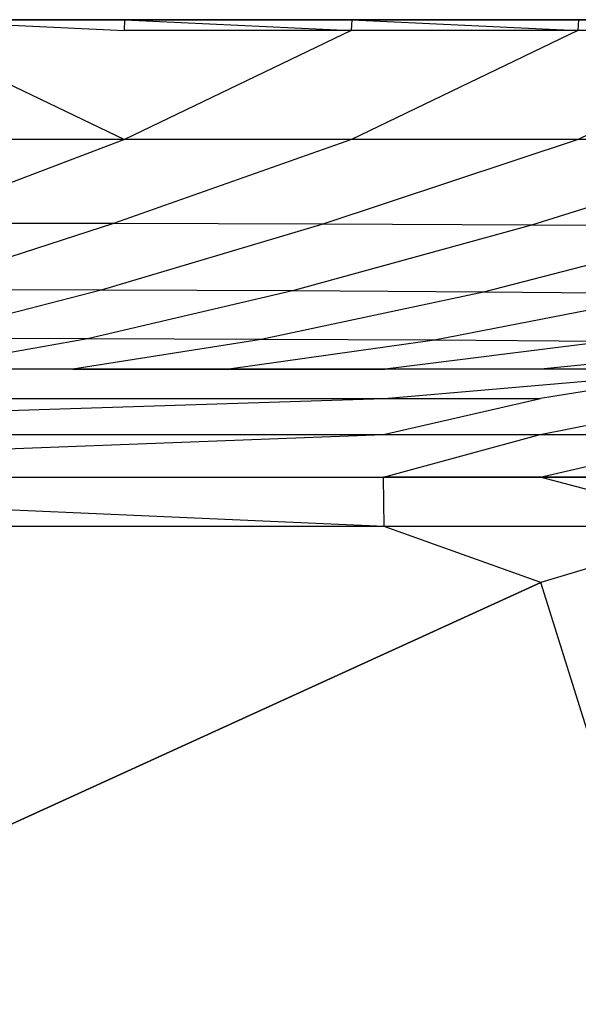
# Model space of a CAD drawing. Extents: x 0 to 1.9, y -0.8 to 0.
# Tile 9 of 13: x 1.01 to 1.27, y -0.46 to 0. Entities that reach past the tile are written whole.
import ezdxf

# ---------------------------------------------------------------- set-up
doc = ezdxf.new("R2010")
doc.units = 0
for name, color, linetype in [('L2_UBA190NAT7V_01_2___REPLACEMT', 7, 'CONTINUOUS'), ('L3_UBA190NAT7V_01_1___REPLACEMT', 7, 'CONTINUOUS'), ('L4_UBA190NAT7V_01_0_2___REPLACE', 7, 'CONTINUOUS'), ('L5_UBA190NAT7V_01_0_1___REPLACE', 7, 'CONTINUOUS')]:
    doc.layers.add(name, color=color, linetype=linetype)

msp = doc.modelspace()

# ---------------------------------------------------------------- linework, layer by layer
at = {"layer": 'L2_UBA190NAT7V_01_2___REPLACEMT', "color": 8}
for points, invisible_edges in [([(1.056343, -0.004994, 0.463715), (0.95, 0, 0.45765), (0.95, -0.004994, 0.462414), (1.056343, -0.004994, 0.463715)], 13), ([(0.95, 0, 0.45765), (1.056343, -0.004994, 0.463715), (1.05646, 0, 0.458952), (0.95, 0, 0.45765)], 14), ([(1.162623, -0.004994, 0.467616), (1.05646, 0, 0.458952), (1.056343, -0.004994, 0.463715), (1.162623, -0.004994, 0.467616)], 13), ([(1.05646, 0, 0.458952), (1.162623, -0.004994, 0.467616), (1.162856, 0, 0.462858), (1.05646, 0, 0.458952)], 14), ([(1.268776, -0.004994, 0.474116), (1.162856, 0, 0.462858), (1.162623, -0.004994, 0.467616), (1.268776, -0.004994, 0.474116)], 13), ([(1.162856, 0, 0.462858), (1.268776, -0.004994, 0.474116), (1.269125, 0, 0.469365), (1.162856, 0, 0.462858)], 14), ([(1.374735, -0.004994, 0.48321), (1.269125, 0, 0.469365), (1.268776, -0.004994, 0.474116), (1.374735, -0.004994, 0.48321)], 13)]:
    msp.add_3dface(points, dxfattribs=dict(at, invisible_edges=invisible_edges))
at = {"layer": 'L3_UBA190NAT7V_01_1___REPLACEMT', "color": 8}
for points, invisible_edges in [([(0.398514, 0, 0.43), (0.737144, 0, 0.462858), (1.501486, 0, 0.43), (0.398514, 0, 0.43)], 13), ([(1.501486, 0, 0.43), (0.737144, 0, 0.462858), (0.84354, 0, 0.458952), (1.501486, 0, 0.43)], 13), ([(1.501486, 0, 0.43), (0.84354, 0, 0.458952), (0.95, 0, 0.45765), (1.501486, 0, 0.43)], 10), ([(1.05646, 0, 0.458952), (1.501486, 0, 0.43), (0.95, 0, 0.45765), (1.05646, 0, 0.458952)], 15), ([(1.162856, 0, 0.462858), (1.501486, 0, 0.43), (1.05646, 0, 0.458952), (1.162856, 0, 0.462858)], 15), ([(1.269125, 0, 0.469365), (1.501486, 0, 0.43), (1.162856, 0, 0.462858), (1.269125, 0, 0.469365)], 15)]:
    msp.add_3dface(points, dxfattribs=dict(at, invisible_edges=invisible_edges))
at = {"layer": 'L4_UBA190NAT7V_01_0_2___REPLACE', "color": 8}
for points, invisible_edges in [([(1.056403, -0.056091, 0.461301), (0.95, -0.004994, 0.462414), (0.95, -0.056091, 0.46), (1.056403, -0.056091, 0.461301)], 13), ([(0.95, -0.004994, 0.462414), (1.056403, -0.056091, 0.461301), (1.056343, -0.004994, 0.463715), (0.95, -0.004994, 0.462414)], 14), ([(1.056403, -0.056091, 0.461301), (1.162623, -0.004994, 0.467616), (1.056343, -0.004994, 0.463715), (1.056403, -0.056091, 0.461301)], 13), ([(1.162623, -0.004994, 0.467616), (1.056403, -0.056091, 0.461301), (1.162741, -0.056091, 0.465205), (1.162623, -0.004994, 0.467616)], 14), ([(1.162741, -0.056091, 0.465205), (1.268776, -0.004994, 0.474116), (1.162623, -0.004994, 0.467616), (1.162741, -0.056091, 0.465205)], 13), ([(1.268776, -0.004994, 0.474116), (1.162741, -0.056091, 0.465205), (1.268953, -0.056091, 0.471709), (1.268776, -0.004994, 0.474116)], 14), ([(1.268953, -0.056091, 0.471709), (1.374735, -0.004994, 0.48321), (1.268776, -0.004994, 0.474116), (1.268953, -0.056091, 0.471709)], 13), ([(1.374735, -0.004994, 0.48321), (1.268953, -0.056091, 0.471709), (1.374974, -0.056091, 0.480808), (1.374735, -0.004994, 0.48321)], 14)]:
    msp.add_3dface(points, dxfattribs=dict(at, invisible_edges=invisible_edges))
at = {"layer": 'L5_UBA190NAT7V_01_0_1___REPLACE', "color": 8}
for points, invisible_edges in [([(1.056403, -0.056091, 0.461301), (0.95, -0.056091, 0.46), (0.953147, -0.095353, 0.374134), (1.056403, -0.056091, 0.461301)], 14), ([(1.056403, -0.056091, 0.461301), (0.953147, -0.095353, 0.374134), (1.051241, -0.095446, 0.375045), (1.056403, -0.056091, 0.461301)], 14), ([(1.162741, -0.056091, 0.465205), (1.056403, -0.056091, 0.461301), (1.051241, -0.095446, 0.375045), (1.162741, -0.056091, 0.465205)], 14), ([(1.162741, -0.056091, 0.465205), (1.051241, -0.095446, 0.375045), (1.149267, -0.09572, 0.377949), (1.162741, -0.056091, 0.465205)], 14), ([(1.268953, -0.056091, 0.471709), (1.162741, -0.056091, 0.465205), (1.149267, -0.09572, 0.377949), (1.268953, -0.056091, 0.471709)], 14), ([(1.268953, -0.056091, 0.471709), (1.149267, -0.09572, 0.377949), (1.247164, -0.096167, 0.382846), (1.268953, -0.056091, 0.471709)], 14), ([(1.374974, -0.056091, 0.480808), (1.268953, -0.056091, 0.471709), (1.247164, -0.096167, 0.382846), (1.374974, -0.056091, 0.480808)], 14), ([(1.374974, -0.056091, 0.480808), (1.247164, -0.096167, 0.382846), (1.344422, -0.096742, 0.389898), (1.374974, -0.056091, 0.480808)], 14), ([(1.051241, -0.095446, 0.375045), (0.953147, -0.095353, 0.374134), (0.955696, -0.126522, 0.285), (1.051241, -0.095446, 0.375045)], 14), ([(1.051241, -0.095446, 0.375045), (0.955696, -0.126522, 0.285), (1.045447, -0.126647, 0.285562), (1.051241, -0.095446, 0.375045)], 14), ([(1.149267, -0.09572, 0.377949), (1.051241, -0.095446, 0.375045), (1.045447, -0.126647, 0.285562), (1.149267, -0.09572, 0.377949)], 14), ([(1.149267, -0.09572, 0.377949), (1.045447, -0.126647, 0.285562), (1.135133, -0.127013, 0.287477), (1.149267, -0.09572, 0.377949)], 14), ([(1.247164, -0.096167, 0.382846), (1.149267, -0.09572, 0.377949), (1.135133, -0.127013, 0.287477), (1.247164, -0.096167, 0.382846)], 14), ([(1.247164, -0.096167, 0.382846), (1.135133, -0.127013, 0.287477), (1.224695, -0.127609, 0.290746), (1.247164, -0.096167, 0.382846)], 14), ([(1.344422, -0.096742, 0.389898), (1.247164, -0.096167, 0.382846), (1.224695, -0.127609, 0.290746), (1.344422, -0.096742, 0.389898)], 14), ([(1.344422, -0.096742, 0.389898), (1.224695, -0.127609, 0.290746), (1.313478, -0.128376, 0.295585), (1.344422, -0.096742, 0.389898)], 14), ([(1.045447, -0.126647, 0.285562), (0.955696, -0.126522, 0.285), (0.957625, -0.149334, 0.193361), (1.045447, -0.126647, 0.285562)], 14), ([(1.045447, -0.126647, 0.285562), (0.957625, -0.149334, 0.193361), (1.039071, -0.149427, 0.193618), (1.045447, -0.126647, 0.285562)], 14), ([(1.135133, -0.127013, 0.287477), (1.045447, -0.126647, 0.285562), (1.039071, -0.149427, 0.193618), (1.135133, -0.127013, 0.287477)], 14), ([(1.135133, -0.127013, 0.287477), (1.039071, -0.149427, 0.193618), (1.120458, -0.149701, 0.194562), (1.135133, -0.127013, 0.287477)], 14), ([(1.224695, -0.127609, 0.290746), (1.135133, -0.127013, 0.287477), (1.120458, -0.149701, 0.194562), (1.224695, -0.127609, 0.290746)], 14), ([(1.224695, -0.127609, 0.290746), (1.120458, -0.149701, 0.194562), (1.201737, -0.150148, 0.196194), (1.224695, -0.127609, 0.290746)], 14), ([(1.313478, -0.128376, 0.295585), (1.224695, -0.127609, 0.290746), (1.201737, -0.150148, 0.196194), (1.313478, -0.128376, 0.295585)], 14), ([(1.313478, -0.128376, 0.295585), (1.201737, -0.150148, 0.196194), (1.282406, -0.150723, 0.198676), (1.313478, -0.128376, 0.295585)], 14), ([(1.039071, -0.149427, 0.193618), (0.957625, -0.149334, 0.193361), (0.958918, -0.163591, 0.1), (1.039071, -0.149427, 0.193618)], 14), ([(1.039071, -0.149427, 0.193618), (0.958918, -0.163591, 0.1), (1.032166, -0.163591, 0.1), (1.039071, -0.149427, 0.193618)], 14), ([(1.120458, -0.149701, 0.194562), (1.039071, -0.149427, 0.193618), (1.032166, -0.163591, 0.1), (1.120458, -0.149701, 0.194562)], 14), ([(1.120458, -0.149701, 0.194562), (1.032166, -0.163591, 0.1), (1.10537, -0.163591, 0.1), (1.120458, -0.149701, 0.194562)], 14), ([(1.201737, -0.150148, 0.196194), (1.120458, -0.149701, 0.194562), (1.10537, -0.163591, 0.1), (1.201737, -0.150148, 0.196194)], 14), ([(1.201737, -0.150148, 0.196194), (1.10537, -0.163591, 0.1), (1.178487, -0.163591, 0.1), (1.201737, -0.150148, 0.196194)], 14), ([(1.282406, -0.150723, 0.198676), (1.201737, -0.150148, 0.196194), (1.178487, -0.163591, 0.1), (1.282406, -0.150723, 0.198676)], 14), ([(1.282406, -0.150723, 0.198676), (1.178487, -0.163591, 0.1), (1.251472, -0.163591, 0.1), (1.282406, -0.150723, 0.198676)], 14), ([(1.377097, -0.151475, 0.202718), (1.282406, -0.150723, 0.198676), (1.251472, -0.163591, 0.1), (1.377097, -0.151475, 0.202718)], 14), ([(1.377097, -0.151475, 0.202718), (1.251472, -0.163591, 0.1), (1.337541, -0.163591, 0.1), (1.377097, -0.151475, 0.202718)], 14), ([(1.178048, -0.177349, 0.072855), (1.337541, -0.163591, 0.1), (0.648089, -0.177349, 0.072855), (1.178048, -0.177349, 0.072855)], 10), ([(0.648089, -0.177349, 0.072855), (1.337541, -0.163591, 0.1), (1.251472, -0.163591, 0.1), (0.648089, -0.177349, 0.072855)], 13), ([(1.251472, -0.163591, 0.1), (0.648528, -0.163591, 0.1), (0.648089, -0.177349, 0.072855), (1.251472, -0.163591, 0.1)], 15), ([(0.648528, -0.163591, 0.1), (1.251472, -0.163591, 0.1), (0.958918, -0.163591, 0.1), (0.648528, -0.163591, 0.1)], 15), ([(1.178487, -0.163591, 0.1), (0.958918, -0.163591, 0.1), (1.251472, -0.163591, 0.1), (1.178487, -0.163591, 0.1)], 10), ([(0.958918, -0.163591, 0.1), (1.178487, -0.163591, 0.1), (1.032166, -0.163591, 0.1), (0.958918, -0.163591, 0.1)], 13), ([(1.032166, -0.163591, 0.1), (1.178487, -0.163591, 0.1), (1.10537, -0.163591, 0.1), (1.032166, -0.163591, 0.1)], 10), ([(1.337541, -0.163591, 0.1), (1.178048, -0.177349, 0.072855), (1.251253, -0.177343, 0.072849), (1.337541, -0.163591, 0.1)], 13), ([(1.337541, -0.163591, 0.1), (1.251253, -0.177343, 0.072849), (1.337759, -0.177372, 0.072821), (1.337541, -0.163591, 0.1)], 14), ([(1.178048, -0.177349, 0.072855), (0.64787, -0.194227, 0.049282), (1.177829, -0.194227, 0.049282), (1.178048, -0.177349, 0.072855)], 13), ([(0.64787, -0.194227, 0.049282), (1.178048, -0.177349, 0.072855), (0.648089, -0.177349, 0.072855), (0.64787, -0.194227, 0.049282)], 14), ([(1.251253, -0.177343, 0.072849), (1.177829, -0.194227, 0.049282), (1.251143, -0.194219, 0.049274), (1.251253, -0.177343, 0.072849)], 13), ([(1.177829, -0.194227, 0.049282), (1.251253, -0.177343, 0.072849), (1.178048, -0.177349, 0.072855), (1.177829, -0.194227, 0.049282)], 14), ([(1.251143, -0.194219, 0.049274), (1.337759, -0.177372, 0.072821), (1.251253, -0.177343, 0.072849), (1.251143, -0.194219, 0.049274)], 14), ([(1.337759, -0.177372, 0.072821), (1.251143, -0.194219, 0.049274), (1.337867, -0.194262, 0.049231), (1.337759, -0.177372, 0.072821)], 13), ([(1.177829, -0.194227, 0.049282), (0.64787, -0.214227, 0.029282), (1.177829, -0.214227, 0.029282), (1.177829, -0.194227, 0.049282)], 13), ([(0.64787, -0.214227, 0.029282), (1.177829, -0.194227, 0.049282), (0.64787, -0.194227, 0.049282), (0.64787, -0.214227, 0.029282)], 14), ([(1.251143, -0.194219, 0.049274), (1.177829, -0.214227, 0.029282), (1.251143, -0.214219, 0.029274), (1.251143, -0.194219, 0.049274)], 13), ([(1.177829, -0.214227, 0.029282), (1.251143, -0.194219, 0.049274), (1.177829, -0.194227, 0.049282), (1.177829, -0.214227, 0.029282)], 14), ([(1.251143, -0.214219, 0.029274), (1.337867, -0.194262, 0.049231), (1.251143, -0.194219, 0.049274), (1.251143, -0.214219, 0.029274)], 14), ([(1.337867, -0.194262, 0.049231), (1.251143, -0.214219, 0.029274), (1.337867, -0.214262, 0.029231), (1.337867, -0.194262, 0.049231)], 13), ([(1.178048, -0.237369, 0.012829), (0.64787, -0.214227, 0.029282), (0.561801, -0.237358, 0.012864), (1.178048, -0.237369, 0.012829)], 14), ([(1.178048, -0.237369, 0.012829), (1.177829, -0.214227, 0.029282), (0.64787, -0.214227, 0.029282), (1.178048, -0.237369, 0.012829)], 14), ([(1.251143, -0.214219, 0.029274), (1.177829, -0.214227, 0.029282), (1.178048, -0.237369, 0.012829), (1.251143, -0.214219, 0.029274)], 14), ([(1.337759, -0.237372, 0.012821), (1.251143, -0.214219, 0.029274), (1.178048, -0.237369, 0.012829), (1.337759, -0.237372, 0.012821)], 14), ([(1.337867, -0.214262, 0.029231), (1.251143, -0.214219, 0.029274), (1.337759, -0.237372, 0.012821), (1.337867, -0.214262, 0.029231)], 14), ([(1.178048, -0.237369, 0.012829), (0.561801, -0.237358, 0.012864), (0.562459, -0.263591), (1.178048, -0.237369, 0.012829)], 14), ([(1.251472, -0.263591), (1.178048, -0.237369, 0.012829), (0.562459, -0.263591), (1.251472, -0.263591)], 14), ([(1.251472, -0.263591), (1.337759, -0.237372, 0.012821), (1.178048, -0.237369, 0.012829), (1.251472, -0.263591)], 13), ([(1.337759, -0.237372, 0.012821), (1.251472, -0.263591), (1.337541, -0.263591), (1.337759, -0.237372, 0.012821)], 14), ([(0.562459, -0.263591), (0.648528, -0.538591), (1.251472, -0.263591), (0.562459, -0.263591)], 13), ([(1.251472, -0.263591), (0.648528, -0.538591), (1.337541, -0.538591), (1.251472, -0.263591)], 10), ([(1.251472, -0.263591), (1.337541, -0.538591), (1.337541, -0.263591), (1.251472, -0.263591)], 13)]:
    msp.add_3dface(points, dxfattribs=dict(at, invisible_edges=invisible_edges))

doc.saveas('drawing.dxf')
